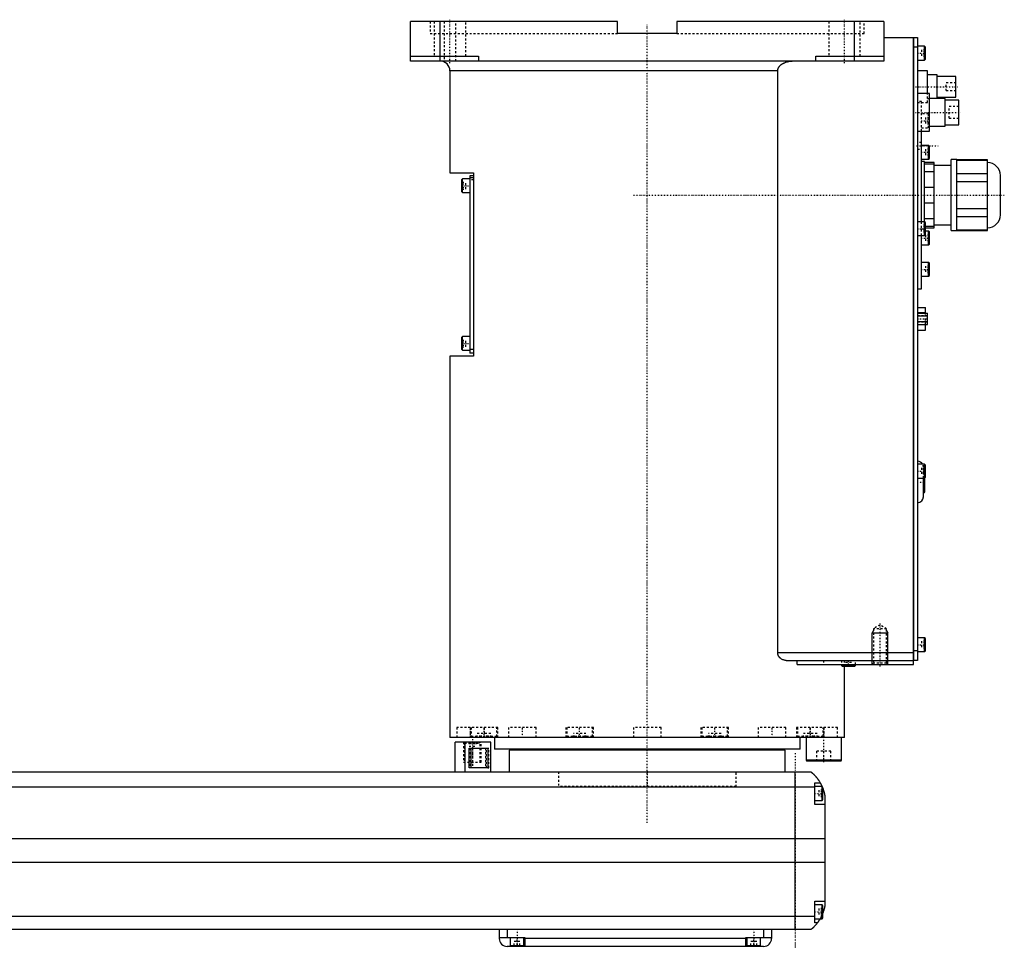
# Model space of a CAD drawing. Extents: x -906 to 181, y -92 to 634.
# Tile 5 of 5: x -318 to 181, y -82 to 389. Entities that reach past the tile are written whole.
import ezdxf

# ---------------------------------------------------------------- set-up
doc = ezdxf.new("R2010")
doc.units = 0
doc.linetypes.add('CENTER', pattern=[1.5, 0.45, -0.5, 0.05, -0.5])
doc.linetypes.add('DASHED', pattern=[2, 1, -1])
for name, color, linetype in [('AM_0', 7, 'CONTINUOUS'), ('AM_10', 7, 'CONTINUOUS'), ('AM_3', 7, 'DASHED'), ('AM_7', 7, 'CENTER')]:
    doc.layers.add(name, color=color, linetype=linetype)

msp = doc.modelspace()

# ---------------------------------------------------------------- linework, layer by layer
at = {"layer": 'AM_0', "color": 7, "linetype": 'CONTINUOUS'}
for p, q in [((-120, 368), (-120, 388)), ((-15, 388), (-120, 388)), ((-105, 368), (-105, 388)), ((-15, 382), (-15, 388)), ((15, 388), (15, 382)), ((120, 388), (15, 388)), ((105, 368), (105, 388)), ((120, 388), (120, 368)), ((15, 382), (-15, 382)), ((120, 380), (135, 380)), ((135, 62), (135, 380)), ((135, 379.95), (135.05, 379.95)), ((135.05, 380), (135.05, 64)), ((135.05, 380), (137, 380)), ((137, 380), (137, 64)), ((135, 374.95), (135.05, 374.95)), ((137, 375), (135.05, 375)), ((140.6, 375.5), (137, 375.5)), ((141, 375.1), (140.6, 375.5)), ((140.6, 368.5), (140.6, 375.5)), ((141, 368.9), (141, 375.1)), ((-120, 370.5), (-85.5, 370.5)), ((-85.5, 370.5), (-85.5, 368)), ((85.5, 368), (85.5, 370.5)), ((85.5, 370.5), (120, 370.5)), ((120, 368), (-120, 368)), ((137, 368.5), (140.6, 368.5)), ((140.6, 368.5), (141, 368.9)), ((-100, 363), (-100, 311.3)), ((66.14, 363), (-100, 363)), ((66.14, 68), (66.14, 363)), ((142, 363), (137, 363)), ((142, 351.5), (142, 363)), ((147, 361), (142, 361)), ((147, 349), (147, 361)), ((156.5, 360.25), (147, 360.25)), ((156.5, 349.75), (156.5, 360.25)), ((143, 351.5), (137, 351.5)), ((143, 332.5), (143, 351.5)), ((147, 349.75), (156.5, 349.75)), ((151, 349), (143, 349)), ((151, 335), (151, 349)), ((158, 348.25), (151, 348.25)), ((158, 335.75), (158, 348.25)), ((143, 335), (151, 335)), ((151, 335.75), (158, 335.75)), ((137, 332.5), (143, 332.5)), ((139, 286.5), (139, 332.5)), ((142.6, 325.25), (139, 325.25)), ((143, 324.85), (142.6, 325.25)), ((142.6, 318.25), (142.6, 325.25)), ((143, 318.65), (143, 324.85)), ((139, 318.25), (142.6, 318.25)), ((140.5, 317), (139, 317)), ((140.5, 286.49), (140.5, 317)), ((145.5, 316.5), (140.5, 316.5)), ((140.5, 315.87), (145.5, 315.87)), ((142.6, 318.25), (143, 318.65)), ((145.5, 283.5), (145.5, 316.5)), ((154, 315), (145.5, 315)), ((157, 318), (154, 318)), ((154, 282), (154, 318)), ((157, 282), (157, 318)), ((172.5, 317.88), (157, 317.88)), ((157, 317.73), (172.5, 317.73)), ((172.5, 282.12), (172.5, 317.88)), ((-100, 311.3), (-88, 311.3)), ((-88, 309.8), (-90, 309.8)), ((-90, 309.8), (-90, 219.8)), ((-88, 311.3), (-88, 218.3)), ((145.5, 311.84), (140.5, 311.84)), ((172.5, 310.85), (157, 310.85)), ((179, 290), (179, 310)), ((-93.6, 308.3), (-94, 307.9)), ((-94, 301.7), (-94, 307.9)), ((-90, 308.3), (-93.6, 308.3)), ((-93.6, 301.3), (-93.6, 308.3)), ((-88, 308.8), (-90, 308.8)), ((157, 306.88), (172.5, 306.88)), ((-94, 301.7), (-93.6, 301.3)), ((-93.6, 301.3), (-90, 301.3)), ((140.5, 304.03), (145.5, 304.03)), ((145.5, 295.97), (140.5, 295.97)), ((172.5, 293.12), (157, 293.12)), ((140.6, 286.5), (137, 286.5)), ((140.5, 288.16), (145.5, 288.16)), ((141, 286.1), (140.6, 286.5)), ((140.6, 279.5), (140.6, 286.5)), ((141, 279.9), (141, 286.1)), ((145.5, 285), (154, 285)), ((157, 289.15), (172.5, 289.15)), ((137, 279.5), (140.6, 279.5)), ((139, 252.5), (139, 279.5)), ((140.6, 279.5), (141, 279.9)), ((145.5, 284.13), (141, 284.13)), ((141, 283.5), (145.5, 283.5)), ((142.6, 281.75), (141, 281.75)), ((143, 281.35), (142.6, 281.75)), ((142.6, 274.75), (142.6, 281.75)), ((143, 275.15), (143, 281.35)), ((154, 282), (157, 282)), ((172.5, 282.27), (157, 282.27)), ((157, 282.12), (172.5, 282.12)), ((139, 274.75), (142.6, 274.75)), ((142.6, 274.75), (143, 275.15)), ((142.6, 265.83), (139, 265.83)), ((143, 265.43), (142.6, 265.83)), ((142.6, 258.83), (142.6, 265.83)), ((143, 259.23), (143, 265.43)), ((139, 258.83), (142.6, 258.83)), ((142.6, 258.83), (143, 259.23)), ((137, 252.5), (139, 252.5)), ((137, 243), (141.1, 243)), ((137, 240.47), (141.1, 240.47)), ((137, 240.19), (142, 240.19)), ((141.1, 240.19), (141.1, 243)), ((142, 234.41), (142, 240.19)), ((137, 238.74), (142, 238.74)), ((137, 235.86), (142, 235.86)), ((137, 234.41), (142, 234.41)), ((137, 231.6), (141.1, 231.6)), ((141.1, 231.6), (141.1, 234.41)), ((-93.6, 228.3), (-94, 227.9)), ((-94, 221.7), (-94, 227.9)), ((-90, 228.3), (-93.6, 228.3)), ((-93.6, 221.3), (-93.6, 228.3)), ((-94, 221.7), (-93.6, 221.3)), ((-93.6, 221.3), (-90, 221.3)), ((-88, 221.8), (-90, 221.8)), ((-88, 219.8), (-90, 219.8)), ((-100, 218.3), (-100, 25)), ((-88, 218.3), (-100, 218.3)), ((140.6, 163.5), (137, 163.5)), ((141, 163.1), (140.6, 163.5)), ((140.6, 156.5), (140.6, 163.5)), ((141, 156.9), (141, 163.1)), ((137, 156.5), (140.6, 156.5)), ((140, 147), (140, 156.5)), ((140.2, 149), (140.2, 156.5)), ((140.6, 156.5), (141, 156.9)), ((140.7, 149.5), (140.7, 156.6)), ((140, 149), (140.2, 149)), ((140.6, 75.5), (137, 75.5)), ((141, 75.1), (140.6, 75.5)), ((140.6, 68.5), (140.6, 75.5)), ((141, 68.9), (141, 75.1)), ((66.14, 68), (135, 68)), ((135, 69.05), (135.05, 69.05)), ((135.05, 69), (137, 69)), ((137, 68.5), (140.6, 68.5)), ((140.6, 68.5), (141, 68.9)), ((70.42, 64), (135, 64)), ((75.99, 62), (75.99, 64)), ((75.99, 62), (135, 62)), ((98.5, 62), (98.5, 61.4)), ((98.5, 61.4), (98.9, 61)), ((105.5, 61.4), (98.5, 61.4)), ((105.1, 61), (98.9, 61)), ((100, 25), (100, 61)), ((105.1, 61), (105.5, 61.4)), ((105.5, 61.4), (105.5, 62)), ((135, 64.05), (135.05, 64.05)), ((137, 64), (135.05, 64)), ((100, 25), (-100, 25)), ((-88.79, 25.01), (-88.79, 25)), ((-77.5, 25), (-77.5, 19)), ((40.35, 25), (40.35, 25)), ((77.5, 19), (77.5, 25)), ((80.5, 25), (80.5, 13.4)), ((88.79, 25), (88.79, 25.01)), ((98.5, 13.4), (98.5, 25)), ((-97.35, 7.5), (-97.35, 22.5)), ((-79.35, 22.5), (-97.35, 22.5)), ((-92.35, 7.5), (-92.35, 22.5)), ((-79.35, 7.5), (-79.35, 22.5)), ((-90.27, 19.5), (-80.84, 19.5)), ((-90.27, 9.5), (-90.27, 19.5)), ((-89.16, 9.5), (-89.16, 19.5)), ((-80.84, 19.5), (-80.84, 9.5)), ((77.5, 19), (-77.5, 19)), ((-70, 18.5), (-70, 7.5)), ((70, 18.5), (-70, 18.5)), ((-55, 19), (-55, 18.5)), ((55, 18.5), (55, 19)), ((70, 7.5), (70, 18.5)), ((80.5, 13.4), (80.9, 13)), ((98.5, 13.4), (80.5, 13.4)), ((98.1, 13), (80.9, 13)), ((98.1, 13), (98.5, 13.4)), ((-517, 7.5), (83, 7.5)), ((-80.84, 9.5), (-90.27, 9.5)), ((75, -72.5), (75, 7.5)), ((85, -9), (85, 2)), ((85, 2), (87.65, 2)), ((88.6, 0), (85, 0)), ((89, -0.4), (88.6, 0)), ((88.6, -7), (88.6, 0)), ((85, -0.2), (-519, -0.2)), ((89, -6.6), (89, -0.4)), ((90, -4.5), (90, -60.5)), ((85, -7), (88.6, -7)), ((90, -9), (85, -9)), ((88.6, -7), (89, -6.6)), ((90, -26.54), (-524, -26.54)), ((90, -38.4), (-524, -38.4)), ((85, -69), (85, -58)), ((85, -58), (90, -58)), ((88.6, -60), (85, -60)), ((89, -60.4), (88.6, -60)), ((88.6, -67), (88.6, -60)), ((89, -66.6), (89, -60.4)), ((85, -65.78), (-519, -65.78)), ((85, -67), (88.6, -67)), ((86.34, -69), (85, -69)), ((88.6, -67), (89, -66.6)), ((83, -72.5), (-517, -72.5)), ((-75, -72.5), (-75, -77)), ((-71, -72.5), (-71, -76.5)), ((59, -72.5), (59, -76.5)), ((63, -72.5), (63, -77)), ((-75, -76.5), (-62, -76.5)), ((-69.5, -76.5), (-69.5, -80.5)), ((-62.5, -80.5), (-62.5, -76.5)), ((-62, -76.5), (-62, -81)), ((50, -77), (-62, -77)), ((50, -76.5), (63, -76.5)), ((50, -81), (50, -76.5)), ((50.5, -76.5), (50.5, -80.5)), ((57.5, -80.5), (57.5, -76.5)), ((59, -81), (-71, -81)), ((-69.5, -80.5), (-62.5, -80.5)), ((-66, -81), (-66, -80.5)), ((50.5, -80.5), (57.5, -80.5)), ((54, -81), (54, -80.5))]:
    msp.add_line(p, q, dxfattribs=at)
for points in [[(66.14, 363, 0), (66.14, 363.04, 0), (66.15, 363.13, 0), (66.15, 363.22, 0), (66.15, 363.26, 0), (66.16, 363.31, 0), (66.17, 363.4, 0), (66.18, 363.49, 0), (66.19, 363.58, 0), (66.21, 363.67, 0), (66.23, 363.76, 0), (66.24, 363.8, 0), (66.25, 363.85, 0), (66.28, 363.94, 0), (66.3, 364.02, 0), (66.33, 364.11, 0), (66.36, 364.2, 0), (66.4, 364.28, 0), (66.41, 364.32, 0), (66.43, 364.37, 0), (66.47, 364.45, 0), (66.5, 364.53, 0), (66.52, 364.57, 0), (66.54, 364.6, 0), (66.58, 364.68, 0), (66.62, 364.76, 0), (66.65, 364.79, 0), (66.67, 364.83, 0), (66.71, 364.91, 0), (66.76, 364.98, 0), (66.81, 365.06, 0), (66.86, 365.13, 0), (66.92, 365.21, 0), (66.94, 365.24, 0), (66.97, 365.28, 0), (67.03, 365.35, 0), (67.09, 365.42, 0), (67.15, 365.49, 0), (67.21, 365.56, 0), (67.27, 365.63, 0), (67.3, 365.67, 0), (67.33, 365.7, 0), (67.4, 365.77, 0), (67.46, 365.83, 0), (67.53, 365.89, 0), (67.6, 365.96, 0), (67.66, 366.02, 0), (67.7, 366.05, 0), (67.73, 366.08, 0), (67.8, 366.13, 0), (67.87, 366.19, 0), (67.93, 366.24, 0), (68, 366.29, 0), (68.07, 366.35, 0), (68.11, 366.37, 0), (68.14, 366.4, 0), (68.21, 366.45, 0), (68.29, 366.5, 0), (68.36, 366.55, 0), (68.44, 366.6, 0), (68.51, 366.65, 0), (68.55, 366.67, 0), (68.59, 366.7, 0), (68.67, 366.74, 0), (68.75, 366.79, 0), (68.79, 366.81, 0), (68.83, 366.84, 0), (68.91, 366.88, 0), (68.99, 366.93, 0), (69.03, 366.95, 0), (69.07, 366.97, 0), (69.16, 367.01, 0), (69.24, 367.05, 0), (69.53, 367.19, 0), (70.04, 367.4, 0), (70.53, 367.56, 0), (71.05, 367.7, 0), (71.59, 367.82, 0), (71.86, 367.87, 0), (72.14, 367.91, 0), (72.69, 367.97, 0), (73.23, 368, 0), (73.48, 368, 0)], [(70.42, 64, 0), (70.27, 64, 0), (69.97, 64.02, 0), (69.66, 64.07, 0), (69.5, 64.1, 0), (69.34, 64.14, 0), (69.03, 64.24, 0), (68.72, 64.36, 0), (68.41, 64.5, 0), (68.12, 64.67, 0), (67.83, 64.86, 0), (67.69, 64.97, 0), (67.67, 64.99, 0), (67.62, 65.02, 0), (67.58, 65.06, 0), (67.55, 65.08, 0), (67.53, 65.1, 0), (67.49, 65.14, 0), (67.45, 65.17, 0), (67.4, 65.21, 0), (67.36, 65.25, 0), (67.32, 65.3, 0), (67.3, 65.32, 0), (67.28, 65.34, 0), (67.24, 65.38, 0), (67.2, 65.42, 0), (67.16, 65.47, 0), (67.12, 65.51, 0), (67.08, 65.56, 0), (67.06, 65.58, 0), (67.04, 65.6, 0), (67, 65.65, 0), (66.96, 65.7, 0), (66.92, 65.75, 0), (66.88, 65.8, 0), (66.84, 65.86, 0), (66.83, 65.88, 0), (66.81, 65.91, 0), (66.77, 65.96, 0), (66.74, 66.02, 0), (66.7, 66.07, 0), (66.67, 66.13, 0), (66.63, 66.19, 0), (66.62, 66.22, 0), (66.6, 66.25, 0), (66.57, 66.31, 0), (66.54, 66.37, 0), (66.51, 66.43, 0), (66.48, 66.49, 0), (66.45, 66.55, 0), (66.44, 66.58, 0), (66.42, 66.61, 0), (66.4, 66.68, 0), (66.37, 66.74, 0), (66.36, 66.77, 0), (66.35, 66.81, 0), (66.33, 66.87, 0), (66.31, 66.94, 0), (66.3, 66.97, 0), (66.29, 67, 0), (66.27, 67.07, 0), (66.25, 67.14, 0), (66.23, 67.21, 0), (66.22, 67.27, 0), (66.21, 67.34, 0), (66.2, 67.38, 0), (66.19, 67.41, 0), (66.18, 67.48, 0), (66.17, 67.55, 0), (66.16, 67.62, 0), (66.16, 67.69, 0), (66.15, 67.76, 0), (66.15, 67.79, 0), (66.15, 67.83, 0), (66.15, 67.9, 0), (66.14, 67.97, 0), (66.14, 68, 0)], [(83, 7.5, 0), (83, 7.5, 0), (83, 7.5, 0), (83, 7.5, 0), (83.01, 7.5, 0), (83.01, 7.49, 0), (83.01, 7.49, 0), (83.02, 7.49, 0), (83.02, 7.48, 0), (83.03, 7.47, 0), (83.04, 7.47, 0), (83.05, 7.46, 0), (83.05, 7.46, 0), (83.06, 7.45, 0), (83.08, 7.44, 0), (83.09, 7.42, 0), (83.11, 7.41, 0), (83.12, 7.4, 0), (83.13, 7.39, 0), (83.14, 7.38, 0), (83.16, 7.37, 0), (83.18, 7.35, 0), (83.19, 7.34, 0), (83.2, 7.33, 0), (83.23, 7.31, 0), (83.25, 7.29, 0), (83.27, 7.28, 0), (83.28, 7.27, 0), (83.3, 7.24, 0), (83.33, 7.22, 0), (83.36, 7.2, 0), (83.39, 7.17, 0), (83.42, 7.14, 0), (83.44, 7.13, 0), (83.46, 7.11, 0), (83.49, 7.08, 0), (83.52, 7.05, 0), (83.56, 7.02, 0), (83.6, 6.99, 0), (83.63, 6.96, 0), (83.65, 6.94, 0), (83.67, 6.92, 0), (83.71, 6.89, 0), (83.75, 6.85, 0), (83.79, 6.81, 0), (83.83, 6.77, 0), (83.88, 6.74, 0), (83.9, 6.72, 0), (83.92, 6.69, 0), (83.96, 6.65, 0), (84.01, 6.61, 0), (84.06, 6.57, 0), (84.1, 6.52, 0), (84.15, 6.48, 0), (84.17, 6.46, 0), (84.2, 6.43, 0), (84.25, 6.39, 0), (84.29, 6.34, 0), (84.34, 6.29, 0), (84.39, 6.24, 0), (84.44, 6.19, 0), (84.47, 6.17, 0), (84.49, 6.14, 0), (84.54, 6.09, 0), (84.6, 6.04, 0), (84.62, 6.01, 0), (84.65, 5.98, 0), (84.7, 5.93, 0), (84.75, 5.87, 0), (84.78, 5.85, 0), (84.81, 5.82, 0), (84.86, 5.76, 0), (84.91, 5.71, 0), (84.97, 5.65, 0), (85.02, 5.59, 0), (85.07, 5.53, 0), (85.1, 5.5, 0), (85.13, 5.47, 0), (85.18, 5.41, 0), (85.24, 5.35, 0), (85.29, 5.28, 0), (85.35, 5.22, 0), (85.41, 5.16, 0), (85.43, 5.12, 0), (85.46, 5.09, 0), (85.52, 5.02, 0), (85.58, 4.96, 0), (85.63, 4.89, 0), (85.69, 4.82, 0), (85.75, 4.75, 0), (85.78, 4.72, 0), (85.81, 4.68, 0), (85.86, 4.61, 0), (85.92, 4.54, 0), (85.98, 4.46, 0), (86.04, 4.39, 0), (86.1, 4.32, 0), (86.13, 4.28, 0), (86.15, 4.24, 0), (86.21, 4.16, 0), (86.27, 4.09, 0), (86.33, 4.01, 0), (86.39, 3.93, 0), (86.45, 3.85, 0), (86.48, 3.81, 0), (86.51, 3.77, 0), (86.56, 3.69, 0), (86.62, 3.61, 0), (86.65, 3.57, 0), (86.68, 3.52, 0), (86.74, 3.44, 0), (86.8, 3.36, 0), (86.83, 3.32, 0), (86.85, 3.27, 0), (86.91, 3.19, 0), (86.97, 3.1, 0), (87.02, 3.02, 0), (87.08, 2.93, 0), (87.14, 2.84, 0), (87.16, 2.8, 0), (87.19, 2.76, 0), (87.25, 2.67, 0), (87.3, 2.58, 0), (87.49, 2.27, 0), (87.65, 2, 0)], [(87.65, 2, 0), (87.65, 2, 0), (87.66, 1.98, 0), (87.67, 1.96, 0), (87.68, 1.94, 0), (87.7, 1.91, 0), (87.73, 1.86, 0), (87.77, 1.79, 0), (87.82, 1.7, 0), (87.87, 1.6, 0), (87.93, 1.49, 0), (87.96, 1.43, 0), (88, 1.36, 0), (88.07, 1.23, 0), (88.14, 1.08, 0), (88.22, 0.92, 0), (88.31, 0.76, 0), (88.39, 0.58, 0), (88.43, 0.49, 0), (88.47, 0.4, 0), (88.56, 0.21, 0), (88.65, 0.01, 0), (88.69, -0.09, 0)], [(89, -0.86, 0), (89.03, -0.95, 0), (89.1, -1.14, 0), (89.17, -1.33, 0), (89.21, -1.43, 0), (89.24, -1.52, 0), (89.31, -1.72, 0), (89.37, -1.92, 0), (89.43, -2.13, 0), (89.49, -2.33, 0), (89.55, -2.54, 0), (89.58, -2.64, 0), (89.61, -2.74, 0), (89.66, -2.95, 0), (89.72, -3.15, 0), (89.77, -3.36, 0), (89.81, -3.56, 0), (89.86, -3.77, 0), (89.88, -3.87, 0), (89.9, -3.97, 0), (89.94, -4.18, 0), (89.98, -4.39, 0), (90, -4.5, 0)], [(90, -60.5, 0), (89.98, -60.59, 0), (89.95, -60.78, 0), (89.91, -60.97, 0), (89.89, -61.07, 0), (89.87, -61.17, 0), (89.83, -61.37, 0), (89.78, -61.57, 0), (89.73, -61.78, 0), (89.68, -61.99, 0), (89.63, -62.2, 0), (89.6, -62.3, 0), (89.57, -62.41, 0), (89.51, -62.61, 0), (89.45, -62.82, 0), (89.38, -63.03, 0), (89.32, -63.24, 0), (89.25, -63.44, 0), (89.22, -63.54, 0), (89.18, -63.64, 0), (89.11, -63.84, 0), (89.04, -64.04, 0), (89, -64.14, 0)], [(86.34, -69, 0), (86.2, -69.19, 0), (85.92, -69.55, 0), (85.64, -69.89, 0), (85.5, -70.05, 0), (85.36, -70.21, 0), (85.1, -70.51, 0), (84.84, -70.78, 0), (84.59, -71.04, 0), (84.45, -71.19, 0), (84.41, -71.23, 0), (84.37, -71.27, 0), (84.35, -71.29, 0), (84.33, -71.31, 0), (84.29, -71.34, 0), (84.25, -71.38, 0), (84.21, -71.42, 0), (84.17, -71.45, 0), (84.14, -71.49, 0), (84.12, -71.51, 0), (84.1, -71.53, 0), (84.06, -71.56, 0), (84.03, -71.6, 0), (84.01, -71.61, 0), (83.99, -71.63, 0), (83.96, -71.66, 0), (83.92, -71.69, 0), (83.9, -71.71, 0), (83.89, -71.73, 0), (83.85, -71.76, 0), (83.82, -71.79, 0), (83.79, -71.82, 0), (83.75, -71.85, 0), (83.72, -71.88, 0), (83.71, -71.89, 0), (83.69, -71.91, 0), (83.66, -71.93, 0), (83.63, -71.96, 0), (83.6, -71.99, 0), (83.57, -72.01, 0), (83.54, -72.04, 0), (83.53, -72.05, 0), (83.52, -72.06, 0), (83.49, -72.09, 0), (83.46, -72.11, 0), (83.44, -72.13, 0), (83.41, -72.15, 0), (83.39, -72.17, 0), (83.38, -72.18, 0), (83.37, -72.19, 0), (83.34, -72.21, 0), (83.32, -72.23, 0), (83.3, -72.25, 0), (83.28, -72.27, 0), (83.26, -72.28, 0), (83.25, -72.29, 0), (83.24, -72.3, 0), (83.22, -72.31, 0), (83.2, -72.33, 0), (83.19, -72.34, 0), (83.17, -72.36, 0), (83.16, -72.37, 0), (83.15, -72.38, 0), (83.14, -72.38, 0), (83.13, -72.39, 0), (83.11, -72.41, 0), (83.11, -72.41, 0), (83.1, -72.42, 0), (83.09, -72.43, 0), (83.08, -72.43, 0), (83.07, -72.44, 0), (83.07, -72.44, 0), (83.06, -72.45, 0), (83.05, -72.46, 0), (83.04, -72.46, 0), (83.04, -72.47, 0), (83.03, -72.48, 0), (83.03, -72.48, 0), (83.02, -72.48, 0), (83.02, -72.49, 0), (83.01, -72.49, 0), (83, -72.5, 0), (83, -72.5, 0)], [(87.65, -67, 0), (87.59, -67.1, 0), (87.48, -67.29, 0), (87.37, -67.47, 0), (87.32, -67.55, 0), (87.27, -67.64, 0), (87.16, -67.8, 0), (87.06, -67.96, 0), (86.96, -68.11, 0), (86.87, -68.25, 0), (86.78, -68.38, 0), (86.74, -68.44, 0), (86.7, -68.5, 0), (86.62, -68.61, 0), (86.55, -68.71, 0), (86.49, -68.79, 0), (86.44, -68.86, 0), (86.4, -68.92, 0), (86.38, -68.94, 0), (86.37, -68.96, 0), (86.35, -68.98, 0), (86.34, -69, 0), (86.34, -69, 0)]]:
    msp.add_polyline3d(points, dxfattribs=at)
for centre, radius, start, end in [((-105, 363), 5, 0, 90), ((172.5, 310), 6.5, 0, 90), ((172.5, 290), 6.5, 270, 0), ((137, 162), 3, 30, 90), ((137, 147), 3, 270, 0), ((140.2, 149.5), 0.5, 270, 0), ((-71, -77), 4, 180, 270), ((59, -77), 4, 270, 0)]:
    msp.add_arc(centre, radius, start, end, dxfattribs=at)
at = {"layer": 'AM_10', "color": 7, "linetype": 'CONTINUOUS'}
for p, q in [((114.68, 79.17), (114, 78)), ((114, 62), (114, 78)), ((114, 78), (122, 78)), ((121.32, 79.17), (122, 78)), ((122, 62), (122, 78))]:
    msp.add_line(p, q, dxfattribs=at)
at = {"layer": 'AM_3', "color": 6, "linetype": 'DASHED'}
for p, q in [((-110, 388), (-110, 382)), ((-108, 388), (-108, 370.5)), ((-103, 388), (-103, 368)), ((-97, 368), (-97, 388)), ((-92, 370.5), (-92, 388)), ((92, 388), (92, 370.5)), ((108, 370.5), (108, 388)), ((110, 382), (110, 388)), ((-110, 382), (-15, 382)), ((15, 382), (110, 382)), ((139, 373.73), (139, 370.27)), ((141, 373.73), (139, 373.73)), ((141, 372.87), (139, 372.87)), ((141, 371.13), (139, 371.13)), ((141, 370.27), (139, 370.27)), ((156.5, 357), (151.5, 357)), ((151.5, 353), (151.5, 357)), ((142, 347), (142, 351.5)), ((151.5, 353), (156.5, 353)), ((139, 347.5), (137, 347.5)), ((137, 347), (142, 347)), ((139, 332.5), (139, 347.5)), ((142, 349), (143, 349)), ((158, 345), (153, 345)), ((153, 339), (153, 345)), ((142.6, 341.17), (139, 341.17)), ((141, 339.4), (141, 335.94)), ((143, 339.4), (141, 339.4)), ((143, 340.77), (142.6, 341.17)), ((142.6, 334.17), (142.6, 341.17)), ((143, 338.54), (141, 338.54)), ((143, 336.81), (141, 336.81)), ((143, 335.94), (141, 335.94)), ((142.6, 334.17), (143, 334.57)), ((153, 339), (158, 339)), ((139, 334.17), (142.6, 334.17)), ((139, 326.65), (137, 326.65)), ((137, 323.35), (139, 323.35)), ((141, 323.25), (141, 320.25)), ((143, 323.25), (141, 323.25)), ((143, 321.75), (141, 321.75)), ((143, 320.25), (141, 320.25)), ((-94, 306.53), (-92, 306.53)), ((-94, 305.67), (-92, 305.67)), ((-92, 303.07), (-92, 306.53)), ((-88, 307.8), (-90, 307.8)), ((-94, 303.93), (-92, 303.93)), ((-94, 303.07), (-92, 303.07)), ((139, 279.5), (139, 286.5)), ((141, 284.73), (139, 284.73)), ((140.5, 283), (140.5, 286.49)), ((141, 283.87), (139, 283.87)), ((139, 283), (140.5, 283)), ((141, 282.13), (139, 282.13)), ((141, 281.75), (139, 281.75)), ((141, 281.27), (139, 281.27)), ((141, 284.13), (140.5, 284.13)), ((140.5, 283.5), (141, 283.5)), ((141, 279.75), (141, 276.75)), ((143, 279.75), (141, 279.75)), ((143, 278.25), (141, 278.25)), ((143, 276.75), (141, 276.75)), ((143, 264.06), (141, 264.06)), ((141, 264.06), (141, 260.6)), ((143, 263.19), (141, 263.19)), ((143, 261.46), (141, 261.46)), ((143, 260.6), (141, 260.6)), ((141.1, 234.41), (141.1, 240.19)), ((142, 238.85), (137, 238.85)), ((137, 235.87), (141.1, 235.87)), ((137, 235.75), (142, 235.75)), ((-94, 226.53), (-92, 226.53)), ((-94, 225.67), (-92, 225.67)), ((-92, 223.07), (-92, 226.53)), ((-94, 223.93), (-92, 223.93)), ((-94, 223.07), (-92, 223.07)), ((139, 161.73), (139, 158.27)), ((141, 161.73), (139, 161.73)), ((141, 160.87), (139, 160.87)), ((140, 156.5), (140, 162)), ((140.2, 160), (140, 160)), ((140.2, 156.5), (140.2, 160)), ((141, 159.13), (139, 159.13)), ((141, 158.27), (139, 158.27)), ((140.7, 156.6), (140.7, 159.5)), ((118, 82), (114.68, 80.08)), ((114.68, 80.08), (114.68, 62.68)), ((121.32, 80.08), (114.68, 80.08)), ((121.32, 80.08), (118, 82)), ((121.32, 62.68), (121.32, 80.08)), ((139, 73.73), (139, 70.27)), ((141, 73.73), (139, 73.73)), ((141, 72.87), (139, 72.87)), ((141, 71.13), (139, 71.13)), ((141, 70.27), (139, 70.27)), ((89.3, 64), (89.3, 62)), ((98.5, 64), (98.5, 62)), ((100, 61), (98.9, 61)), ((100, 61), (100, 64)), ((100.5, 61), (100.5, 63)), ((103.5, 63), (100.5, 63)), ((102, 61), (102, 63)), ((103.5, 61), (103.5, 63)), ((105.5, 62), (105.5, 64)), ((114.68, 62.68), (114, 62)), ((121.32, 62.68), (114.68, 62.68)), ((122, 62), (121.32, 62.68)), ((-96.5, 30), (-96.5, 25)), ((-75.69, 30), (-96.5, 30)), ((-89.69, 30), (-89.69, 25)), ((-89.19, 30), (-89.19, 25.4)), ((-82.5, 25), (-82.5, 30)), ((-76.19, 25.4), (-76.19, 30)), ((-75.69, 25), (-75.69, 30)), ((-70.29, 30), (-70.29, 25)), ((-56.29, 30), (-70.29, 30)), ((-56.29, 25), (-56.29, 30)), ((-41.25, 30), (-41.25, 25)), ((-27.25, 30), (-41.25, 30)), ((-40.75, 30), (-40.75, 25.4)), ((-27.75, 25.4), (-27.75, 30)), ((-27.25, 25), (-27.25, 30)), ((-7, 30), (-7, 25)), ((7, 30), (-7, 30)), ((7, 25), (7, 30)), ((27.25, 30), (27.25, 25)), ((41.25, 30), (27.25, 30)), ((27.75, 30), (27.75, 25.4)), ((40.75, 25.4), (40.75, 30)), ((41.25, 25), (41.25, 30)), ((56.29, 30), (56.29, 25)), ((70.29, 30), (56.29, 30)), ((70.29, 25), (70.29, 30)), ((75.69, 30), (75.69, 25)), ((96.5, 30), (75.69, 30)), ((76.19, 30), (76.19, 25.4)), ((82.5, 30), (82.5, 25)), ((89.19, 25.4), (89.19, 30)), ((89.69, 25), (89.69, 30)), ((96.5, 25), (96.5, 30)), ((-89.19, 25.4), (-88.79, 25.01)), ((-76.19, 25.4), (-89.19, 25.4)), ((-86.12, 25), (-86.12, 27)), ((-79.25, 27), (-86.12, 27)), ((-84.8, 25), (-84.8, 27)), ((-84.01, 25), (-84.01, 27)), ((-81.36, 25), (-81.36, 27)), ((-80.58, 25), (-80.58, 27)), ((-79.25, 25), (-79.25, 27)), ((-76.59, 25), (-76.19, 25.4)), ((-40.75, 25.4), (-40.35, 25)), ((-27.75, 25.4), (-40.75, 25.4)), ((-37.45, 25), (-37.45, 27)), ((-31.05, 27), (-37.45, 27)), ((-37, 25), (-37, 27)), ((-34.7, 25), (-34.7, 27)), ((-33.8, 25), (-33.8, 27)), ((-31.5, 25), (-31.5, 27)), ((-31.05, 25), (-31.05, 27)), ((-28.15, 25), (-27.75, 25.4)), ((27.75, 25.4), (28.15, 25)), ((40.75, 25.4), (27.75, 25.4)), ((31.05, 25), (31.05, 27)), ((37.45, 27), (31.05, 27)), ((31.5, 25), (31.5, 27)), ((33.8, 25), (33.8, 27)), ((34.7, 25), (34.7, 27)), ((37, 25), (37, 27)), ((37.45, 25), (37.45, 27)), ((40.35, 25), (40.75, 25.4)), ((76.19, 25.4), (76.59, 25)), ((89.19, 25.4), (76.19, 25.4)), ((79.25, 25), (79.25, 27)), ((86.12, 27), (79.25, 27)), ((80.58, 25), (80.58, 27)), ((81.36, 25), (81.36, 27)), ((84.01, 25), (84.01, 27)), ((84.8, 25), (84.8, 27)), ((86.12, 25), (86.12, 27)), ((88.79, 25.01), (89.19, 25.4)), ((-93.1, 22.5), (-93.1, 12.5)), ((-92.2, 22.5), (-92.6, 22.1)), ((-92.6, 22.1), (-92.6, 12.5)), ((-92.6, 22.1), (-84.6, 22.1)), ((-90.33, 22.5), (-90.33, 20.5)), ((-90.33, 20.5), (-86.87, 20.5)), ((-89.47, 22.5), (-89.47, 20.5)), ((-87.73, 22.5), (-87.73, 20.5)), ((-86.87, 22.5), (-86.87, 20.5)), ((-84.6, 22.1), (-85, 22.5)), ((-84.6, 12.5), (-84.6, 22.1)), ((-84.1, 12.5), (-84.1, 22.5)), ((-89.75, 19.5), (-89.75, 9.5)), ((-88.64, 19.5), (-88.64, 9.5)), ((-81.95, 19.5), (-81.95, 9.5)), ((-81.43, 9.5), (-81.43, 19.5)), ((-80.84, 19.5), (-80.32, 19.5)), ((-80.32, 9.5), (-80.32, 19.5)), ((86, 13), (86, 18)), ((93, 18), (86, 18)), ((89.5, 13), (89.5, 18)), ((93, 13), (93, 18)), ((-93.1, 12.5), (-84.1, 12.5)), ((-80.84, 9.5), (-80.32, 9.5)), ((-45, 7.5), (-45, 0)), ((-45, 7.5), (-45, 0)), ((45, 0), (45, 7.5)), ((45, 0), (45, 7.5)), ((45, 0), (-45, 0)), ((87, -1.77), (87, -5.23)), ((89, -1.77), (87, -1.77)), ((89, -2.63), (87, -2.63)), ((89, -4.37), (87, -4.37)), ((89, -5.23), (87, -5.23)), ((87, -61.77), (87, -65.23)), ((89, -61.77), (87, -61.77)), ((89, -62.63), (87, -62.63)), ((89, -64.37), (87, -64.37)), ((89, -65.23), (87, -65.23)), ((-67.5, -80.5), (-67.5, -78.5)), ((-64.5, -78.5), (-67.5, -78.5)), ((-66, -80.5), (-66, -76.5)), ((-64.5, -80.5), (-64.5, -78.5)), ((52.5, -80.5), (52.5, -78.5)), ((55.5, -78.5), (52.5, -78.5)), ((54, -80.5), (54, -76.5)), ((55.5, -80.5), (55.5, -78.5))]:
    msp.add_line(p, q, dxfattribs=at)
for points in [[(88.69, -0.09, 0), (88.74, -0.21, 0), (88.84, -0.46, 0), (88.95, -0.72, 0), (89, -0.86, 0)], [(89, -64.14, 0), (88.97, -64.23, 0), (88.9, -64.4, 0), (88.83, -64.57, 0), (88.8, -64.66, 0), (88.76, -64.75, 0), (88.69, -64.92, 0), (88.61, -65.09, 0), (88.54, -65.26, 0), (88.46, -65.42, 0), (88.39, -65.59, 0), (88.35, -65.67, 0), (88.31, -65.75, 0), (88.23, -65.91, 0), (88.15, -66.06, 0), (88.08, -66.22, 0), (88, -66.37, 0), (87.92, -66.51, 0), (87.88, -66.59, 0), (87.84, -66.66, 0), (87.76, -66.8, 0), (87.69, -66.93, 0), (87.65, -67, 0)]]:
    msp.add_polyline3d(points, dxfattribs=at)
for centre, radius, end in [((137, 162), 3, 30), ((140.2, 159.5), 0.5, 90)]:
    msp.add_arc(centre, radius, 0, end, dxfattribs=at)
at = {"layer": 'AM_7', "color": 4, "linetype": 'CENTER'}
for p, q in [((-100, 367), (-100, 389)), ((0, -18.4), (0, 386.4)), ((100, 367), (100, 389)), ((136.8, 372), (141.2, 372)), ((136.03, 355), (157.47, 355)), ((135.95, 342), (159.05, 342)), ((138.8, 337.67), (143.2, 337.67)), ((136.5, 325), (147.5, 325)), ((138.8, 321.75), (143.2, 321.75)), ((-94.2, 304.8), (-89.8, 304.8)), ((-6.95, 300), (181, 300)), ((136.8, 283), (141.2, 283)), ((138.8, 278.25), (143.2, 278.25)), ((138.8, 262.33), (143.2, 262.33)), ((136.75, 237.3), (142.25, 237.3)), ((-94.2, 224.8), (-89.8, 224.8)), ((136.8, 160), (141.2, 160)), ((136.81, 154.5), (140.88, 154.5)), ((118, 61), (118, 83)), ((136.8, 72), (141.2, 72)), ((102, 60.85), (102, 64.15)), ((-89.5, 24.75), (-89.5, 30.25)), ((-82.69, 24.75), (-82.69, 30.25)), ((-63.29, 24.75), (-63.29, 30.25)), ((-34.25, 24.75), (-34.25, 30.25)), ((34.25, 24.75), (34.25, 30.25)), ((63.29, 24.75), (63.29, 30.25)), ((82.69, 24.75), (82.69, 30.25)), ((89.5, 12.4), (89.5, 30.25)), ((-88.6, 24.05), (-88.6, 11.95)), ((75, 17), (75, -82)), ((0, 7.88), (0, -0.38)), ((84.8, -3.5), (89.2, -3.5)), ((84.8, -63.5), (89.2, -63.5)), ((-66, -72.1), (-66, -80.9)), ((54, -72.1), (54, -80.9))]:
    msp.add_line(p, q, dxfattribs=at)

doc.saveas('drawing.dxf')
